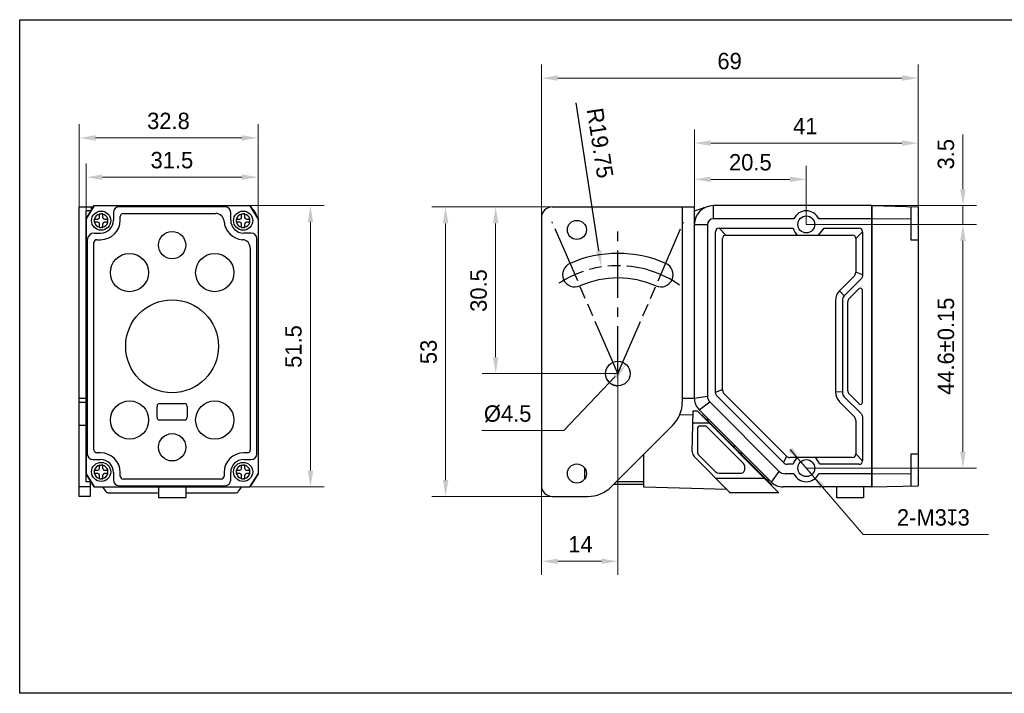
# Model space of a CAD drawing. Header units: millimetres. Extents: x 127 to 417, y 87 to 210.
# Tile 1 of 2: x 127 to 307, y 87 to 210. Entities that reach past the tile are written whole.
import ezdxf

# ---------------------------------------------------------------- set-up
doc = ezdxf.new("R2010")
doc.units = ezdxf.units.MM
doc.header["$LTSCALE"] = 23.1
doc.header["$PDMODE"] = 3
doc.header["$PDSIZE"] = 8
doc.linetypes.add('CENTER', pattern=[0.6, 0.375, -0.075, 0.075, -0.075])
doc.linetypes.add('PHANTOM', pattern=[0.8, 0.45, -0.05, 0.1, -0.05, 0.1, -0.05])
doc.layers.get('0').update_dxf_attribs({"linetype": 'CONTINUOUS'})
doc.layers.get('Defpoints').update_dxf_attribs({"linetype": 'CONTINUOUS'})
for name, color, linetype in [('000-ID2000X_DXF_DIMENSION', 7, 'CONTINUOUS'), ('DA-13-014413DXF_CONTINUOUS_LINE', 7, 'CONTINUOUS'), ('DE-11-107728_DXF_AXIS', 7, 'CONTINUOUS'), ('DE-11-107728DXF_CONTINUOUS_LINE', 7, 'CONTINUOUS'), ('DE-13-002784DXF_CONTINUOUS_LINE', 7, 'CONTINUOUS'), ('DE-13-002786DXF_CONTINUOUS_LINE', 7, 'CONTINUOUS'), ('DE-13-002800DXF_CONTINUOUS_LINE', 7, 'CONTINUOUS'), ('DE-13-002801DXF_CONTINUOUS_LINE', 7, 'CONTINUOUS'), ('DE-13-002819DXF_CONTINUOUS_LINE', 7, 'CONTINUOUS'), ('DE-18-000293DXF_CONTINUOUS_LINE', 7, 'CONTINUOUS'), ('DE-18-000305DXF_CONTINUOUS_LINE', 7, 'CONTINUOUS'), ('DE-19-009143DXF_CONTINUOUS_LINE', 7, 'CONTINUOUS'), ('DE-19-012634DXF_CONTINUOUS_LINE', 7, 'CONTINUOUS'), ('DE-1A-000184DXF_CONTINUOUS_LINE', 7, 'CONTINUOUS'), ('DIMS', 7, 'CONTINUOUS'), ('SC-PM2X10B_DXF_CONTINUOUS_LINE', 7, 'CONTINUOUS'), ('TBH32-M2-V2_DXF_CONTINUOUS_LINE', 7, 'CONTINUOUS')]:
    doc.layers.add(name, color=color, linetype=linetype)
doc.styles.get("Standard").update_dxf_attribs({"font": 'ISOCP', "width": 0.8})
doc.styles.add('尺寸值（小）', font='兰亭黑 GBK.TTF', dxfattribs={"height": 3})
doc.dimstyles.new('1直线标注', dxfattribs={"dimtxt": 3, "dimasz": 3, "dimexe": 2.5, "dimexo": 0, "dimtad": 1, "dimdec": 1, "dimdsep": 46, "dimtxsty": '尺寸值（小）', "dimblk": '_FILLED', "dimcen": 0, "dimclrd": 8, "dimclre": 8, "dimclrt": 7, "dimadec": 0, "dimazin": 0, "dimtp": 0.001, "dimtm": 0.001, "dimtfac": 1, "dimtdec": 1, "dimtmove": 0, "dimatfit": 0, "dimldrblk": '_FILLED', "dimfxl": 1, "dimtolj": 1, "dimlwd": 15, "dimlwe": 15, "dimarcsym": 0})
doc.dimstyles.new('2大圆直径标注', dxfattribs={"dimtxt": 3, "dimasz": 3, "dimexe": 2.5, "dimexo": 0, "dimtad": 1, "dimtoh": 1, "dimdec": 3, "dimlfac": 1.25, "dimdsep": 46, "dimtxsty": '尺寸值（小）', "dimblk": '_FILLED', "dimcen": 0, "dimclrd": 8, "dimclre": 8, "dimclrt": 7, "dimadec": 0, "dimazin": 0, "dimtp": 0.001, "dimtm": 0.001, "dimtfac": 1, "dimtdec": 3, "dimtmove": 0, "dimatfit": 2, "dimldrblk": '_FILLED', "dimfxl": 1, "dimtolj": 1, "dimlwd": 15, "dimlwe": 15, "dimarcsym": 0})
doc.dimstyles.new('DIMSTYLE_6', dxfattribs={"dimtxt": 3, "dimasz": 3, "dimexe": 2.5, "dimexo": 0.5, "dimgap": 0.75, "dimtad": 1, "dimdsep": 46, "dimtxsty": 'STANDARD', "dimblk": '_FILLED', "dimblk1": '_FILLED', "dimblk2": '_FILLED', "dimcen": 0.09, "dimclrt": 3, "dimazin": 2, "dimtp": 0.2, "dimtm": 0.2, "dimtfac": 1, "dimtofl": 0, "dimtmove": 0, "dimatfit": 3, "dimldrblk": '_FILLED', "dimfxl": 1, "dimtolj": 1, "dimarcsym": 0})

# ---------------------------------------------------------------- blocks, each defined once
blk = doc.blocks.new('_FILLED')
at = {"color": 0, "linetype": 'ByBlock'}
blk.add_solid([(0, 0), (-1, 0.167), (-1, -0.167)], dxfattribs=at)
blk = doc.blocks.new('*D54')
at = {"layer": '000-ID2000X_DXF_DIMENSION', "color": 8, "lineweight": 15}
for p, q in [((137.74, 175.58), (137.74, 190.72)), ((170.49, 173.43), (170.49, 190.72)), ((140.74, 188.22), (167.49, 188.22))]:
    blk.add_line(p, q, dxfattribs=at)
at = {"layer": 'Defpoints', "color": 0}
for p in [(170.49, 188.22), (137.74, 175.58), (170.49, 173.43)]:
    blk.add_point(p, dxfattribs=at)
at = {"layer": '000-ID2000X_DXF_DIMENSION', "color": 8, "linetype": 'ByBlock', "lineweight": 15, "xscale": 3, "yscale": 3, "zscale": 3, "rotation": 180}
blk.add_blockref('_FILLED', (137.74, 188.22), dxfattribs=at)
at = {"layer": '000-ID2000X_DXF_DIMENSION', "color": 8, "linetype": 'ByBlock', "lineweight": 15, "xscale": 3, "yscale": 3, "zscale": 3}
blk.add_blockref('_FILLED', (170.49, 188.22), dxfattribs=at)
at = {"layer": '000-ID2000X_DXF_DIMENSION', "color": 7, "insert": (154.07, 192.84), "char_height": 3, "attachment_point": 2, "line_spacing_factor": 0.9, "style": '尺寸值（小）'}
blk.add_mtext('\\A1;32.8', dxfattribs=at)
blk = doc.blocks.new('*D55')
at = {"layer": '000-ID2000X_DXF_DIMENSION', "color": 8, "lineweight": 15}
for p, q in [((168.99, 175.83), (182.57, 175.83)), ((180.07, 172.83), (180.07, 127.33)), ((168.99, 124.33), (182.57, 124.33))]:
    blk.add_line(p, q, dxfattribs=at)
at = {"layer": 'Defpoints', "color": 0}
for p in [(168.99, 175.83), (168.99, 124.33), (180.07, 124.33)]:
    blk.add_point(p, dxfattribs=at)
at = {"layer": '000-ID2000X_DXF_DIMENSION', "color": 8, "linetype": 'ByBlock', "lineweight": 15, "xscale": 3, "yscale": 3, "zscale": 3}
for p, rotation in [((180.07, 175.83), 90), ((180.07, 124.33), 270)]:
    blk.add_blockref('_FILLED', p, dxfattribs=dict(at, rotation=rotation))
at = {"layer": '000-ID2000X_DXF_DIMENSION', "color": 7, "insert": (175.45, 150.03), "char_height": 3, "attachment_point": 2, "rotation": 90, "line_spacing_factor": 0.9, "style": '尺寸值（小）'}
blk.add_mtext('\\A1;51.5', dxfattribs=at)
blk = doc.blocks.new('*D79')
at = {"layer": '000-ID2000X_DXF_DIMENSION', "color": 8, "lineweight": 15}
for p, q in [((299.53, 178.83), (299.53, 188.87)), ((282.86, 175.83), (302.03, 175.83)), ((299.53, 172.38), (299.53, 175.83)), ((270.86, 172.38), (302.03, 172.38)), ((299.53, 169.38), (299.53, 166.38))]:
    blk.add_line(p, q, dxfattribs=at)
at = {"layer": 'Defpoints', "color": 0}
for p in [(282.86, 175.83), (299.53, 175.83), (270.86, 172.38)]:
    blk.add_point(p, dxfattribs=at)
at = {"layer": '000-ID2000X_DXF_DIMENSION', "color": 8, "linetype": 'ByBlock', "lineweight": 15, "xscale": 3, "yscale": 3, "zscale": 3}
for p, rotation in [((299.53, 175.83), 270), ((299.53, 172.38), 90)]:
    blk.add_blockref('_FILLED', p, dxfattribs=dict(at, rotation=rotation))
at = {"layer": '000-ID2000X_DXF_DIMENSION', "color": 7, "insert": (294.91, 182.45), "char_height": 3, "attachment_point": 1, "rotation": 90, "line_spacing_factor": 0.9, "style": '尺寸值（小）'}
blk.add_mtext('\\A1;3.5{}{{\\H0.7x;}{}}', dxfattribs=at)
blk = doc.blocks.new('*D77')
at = {"layer": '000-ID2000X_DXF_DIMENSION', "color": 8, "lineweight": 15}
for p, q in [((274.13, 172.38), (302.03, 172.38)), ((299.53, 169.38), (299.53, 130.78)), ((270.86, 127.78), (302.03, 127.78))]:
    blk.add_line(p, q, dxfattribs=at)
at = {"layer": 'Defpoints', "color": 0}
for p in [(274.13, 172.38), (270.86, 127.78), (299.53, 127.78)]:
    blk.add_point(p, dxfattribs=at)
at = {"layer": '000-ID2000X_DXF_DIMENSION', "color": 8, "linetype": 'ByBlock', "lineweight": 15, "xscale": 3, "yscale": 3, "zscale": 3}
for p, rotation in [((299.53, 172.38), 90), ((299.53, 127.78), 270)]:
    blk.add_blockref('_FILLED', p, dxfattribs=dict(at, rotation=rotation))
at = {"layer": '000-ID2000X_DXF_DIMENSION', "color": 7, "insert": (294.91, 150.08), "char_height": 3, "attachment_point": 2, "rotation": 90, "line_spacing_factor": 0.9, "style": '尺寸值（小）'}
blk.add_mtext('\\A1;44.6±0.15{}{{\\H0.7x;}{}}', dxfattribs=at)
blk = doc.blocks.new('*D61')
at = {"layer": '000-ID2000X_DXF_DIMENSION', "color": 8, "lineweight": 15}
for p, q in [((222.36, 173.58), (222.36, 201.68)), ((291.36, 169.53), (291.36, 201.68)), ((225.36, 199.18), (288.36, 199.18))]:
    blk.add_line(p, q, dxfattribs=at)
at = {"layer": 'Defpoints', "color": 0}
for p in [(291.36, 199.18), (222.36, 173.58), (291.36, 169.53)]:
    blk.add_point(p, dxfattribs=at)
at = {"layer": '000-ID2000X_DXF_DIMENSION', "color": 8, "linetype": 'ByBlock', "lineweight": 15, "xscale": 3, "yscale": 3, "zscale": 3, "rotation": 180}
blk.add_blockref('_FILLED', (222.36, 199.18), dxfattribs=at)
at = {"layer": '000-ID2000X_DXF_DIMENSION', "color": 8, "linetype": 'ByBlock', "lineweight": 15, "xscale": 3, "yscale": 3, "zscale": 3}
blk.add_blockref('_FILLED', (291.36, 199.18), dxfattribs=at)
at = {"layer": '000-ID2000X_DXF_DIMENSION', "color": 7, "insert": (256.81, 203.8), "char_height": 3, "attachment_point": 2, "line_spacing_factor": 0.9, "style": '尺寸值（小）'}
blk.add_mtext('\\A1;69', dxfattribs=at)
blk = doc.blocks.new('*D62')
at = {"layer": '000-ID2000X_DXF_DIMENSION', "color": 8, "lineweight": 15}
for p, q in [((250.36, 175.58), (250.36, 189.77)), ((291.36, 169.53), (291.36, 189.77)), ((288.36, 187.27), (253.36, 187.27))]:
    blk.add_line(p, q, dxfattribs=at)
at = {"layer": 'Defpoints', "color": 0}
for p in [(250.36, 187.27), (250.36, 175.58), (291.36, 169.53)]:
    blk.add_point(p, dxfattribs=at)
at = {"layer": '000-ID2000X_DXF_DIMENSION', "color": 8, "linetype": 'ByBlock', "lineweight": 15, "xscale": 3, "yscale": 3, "zscale": 3, "rotation": 180}
blk.add_blockref('_FILLED', (250.36, 187.27), dxfattribs=at)
at = {"layer": '000-ID2000X_DXF_DIMENSION', "color": 8, "linetype": 'ByBlock', "lineweight": 15, "xscale": 3, "yscale": 3, "zscale": 3}
blk.add_blockref('_FILLED', (291.36, 187.27), dxfattribs=at)
at = {"layer": '000-ID2000X_DXF_DIMENSION', "color": 7, "insert": (270.68, 191.9), "char_height": 3, "attachment_point": 2, "line_spacing_factor": 0.9, "style": '尺寸值（小）'}
blk.add_mtext('\\A1;41', dxfattribs=at)
blk = doc.blocks.new('*D63')
at = {"layer": '000-ID2000X_DXF_DIMENSION', "color": 8, "lineweight": 15}
for p, q in [((138.99, 173.43), (138.99, 183.53)), ((170.49, 173.43), (170.49, 183.53)), ((141.99, 181.03), (167.49, 181.03))]:
    blk.add_line(p, q, dxfattribs=at)
at = {"layer": 'Defpoints', "color": 0}
for p in [(170.49, 181.03), (138.99, 173.43), (170.49, 173.43)]:
    blk.add_point(p, dxfattribs=at)
at = {"layer": '000-ID2000X_DXF_DIMENSION', "color": 8, "linetype": 'ByBlock', "lineweight": 15, "xscale": 3, "yscale": 3, "zscale": 3, "rotation": 180}
blk.add_blockref('_FILLED', (138.99, 181.03), dxfattribs=at)
at = {"layer": '000-ID2000X_DXF_DIMENSION', "color": 8, "linetype": 'ByBlock', "lineweight": 15, "xscale": 3, "yscale": 3, "zscale": 3}
blk.add_blockref('_FILLED', (170.49, 181.03), dxfattribs=at)
at = {"layer": '000-ID2000X_DXF_DIMENSION', "color": 7, "insert": (154.7, 185.66), "char_height": 3, "attachment_point": 2, "line_spacing_factor": 0.9, "style": '尺寸值（小）'}
blk.add_mtext('\\A1;31.5', dxfattribs=at)
blk = doc.blocks.new('*D64')
at = {"layer": '000-ID2000X_DXF_DIMENSION', "color": 8, "lineweight": 15}
for p, q in [((267.93, 131.2), (281.27, 115.62)), ((271.83, 126.64), (269.88, 128.92)), ((273.78, 124.36), (275.73, 122.08)), ((304.21, 115.62), (281.27, 115.62))]:
    blk.add_line(p, q, dxfattribs=at)
at = {"layer": 'Defpoints', "color": 0}
for p in [(269.88, 128.92), (271.83, 126.64)]:
    blk.add_point(p, dxfattribs=at)
at = {"layer": '000-ID2000X_DXF_DIMENSION', "color": 8, "linetype": 'ByBlock', "lineweight": 15, "xscale": 3, "yscale": 3, "zscale": 3}
for p, rotation in [((269.88, 128.92), 310.5692386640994), ((271.83, 126.64), 130.5692386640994)]:
    blk.add_blockref('_FILLED', p, dxfattribs=dict(at, rotation=rotation))
at = {"layer": '000-ID2000X_DXF_DIMENSION', "color": 7, "insert": (287.45, 120.24), "char_height": 3, "attachment_point": 1, "line_spacing_factor": 0.9, "style": '尺寸值（小）'}
blk.add_mtext('\\A1;2-M{\\A1;3\\Fgdt|c134;x\\fFZLanTingHei-R-GBK|b0|i0|c134|p2;3}', dxfattribs=at)
blk = doc.blocks.new('*D74')
at = {"layer": '000-ID2000X_DXF_DIMENSION', "color": 8, "lineweight": 15}
for p, q in [((250.36, 171.33), (250.36, 183.14)), ((270.86, 172.38), (270.86, 183.14)), ((267.86, 180.64), (253.36, 180.64))]:
    blk.add_line(p, q, dxfattribs=at)
at = {"layer": 'Defpoints', "color": 0}
for p in [(250.36, 180.64), (250.36, 171.33), (270.86, 172.38)]:
    blk.add_point(p, dxfattribs=at)
at = {"layer": '000-ID2000X_DXF_DIMENSION', "color": 8, "linetype": 'ByBlock', "lineweight": 15, "xscale": 3, "yscale": 3, "zscale": 3, "rotation": 180}
blk.add_blockref('_FILLED', (250.36, 180.64), dxfattribs=at)
at = {"layer": '000-ID2000X_DXF_DIMENSION', "color": 8, "linetype": 'ByBlock', "lineweight": 15, "xscale": 3, "yscale": 3, "zscale": 3}
blk.add_blockref('_FILLED', (270.86, 180.64), dxfattribs=at)
at = {"layer": '000-ID2000X_DXF_DIMENSION', "color": 7, "insert": (260.61, 185.27), "char_height": 3, "attachment_point": 2, "line_spacing_factor": 0.9, "style": '尺寸值（小）'}
blk.add_mtext('\\A1;20.5{}{{\\H0.7x;}{}}', dxfattribs=at)
blk = doc.blocks.new('*D66')
at = {"layer": '000-ID2000X_DXF_DIMENSION', "color": 8, "lineweight": 15}
for p, q in [((224.36, 175.58), (202.32, 175.58)), ((204.82, 172.58), (204.82, 125.58)), ((224.36, 122.58), (202.32, 122.58))]:
    blk.add_line(p, q, dxfattribs=at)
at = {"layer": 'Defpoints', "color": 0}
for p in [(224.36, 175.58), (204.82, 122.58), (224.36, 122.58)]:
    blk.add_point(p, dxfattribs=at)
at = {"layer": '000-ID2000X_DXF_DIMENSION', "color": 8, "linetype": 'ByBlock', "lineweight": 15, "xscale": 3, "yscale": 3, "zscale": 3}
for p, rotation in [((204.82, 175.58), 90), ((204.82, 122.58), 270)]:
    blk.add_blockref('_FILLED', p, dxfattribs=dict(at, rotation=rotation))
at = {"layer": '000-ID2000X_DXF_DIMENSION', "color": 7, "insert": (200.19, 149.04), "char_height": 3, "attachment_point": 2, "rotation": 90, "line_spacing_factor": 0.9, "style": '尺寸值（小）'}
blk.add_mtext('\\A1;53', dxfattribs=at)
blk = doc.blocks.new('*D67')
at = {"layer": '000-ID2000X_DXF_DIMENSION', "color": 0, "lineweight": -2}
blk.add_line((232.88, 167.56), (228.69, 194.64), dxfattribs=at)
at = {"layer": '000-ID2000X_DXF_DIMENSION', "color": 0}
for p, q in [((236.27, 145.08), (236.45, 145.08)), ((236.36, 144.99), (236.36, 145.17))]:
    blk.add_line(p, q, dxfattribs=at)
at = {"layer": 'Defpoints', "color": 0}
for p in [(233.33, 164.6), (236.36, 145.08)]:
    blk.add_point(p, dxfattribs=at)
at = {"layer": '000-ID2000X_DXF_DIMENSION', "color": 0, "linetype": 'ByBlock', "lineweight": -2, "xscale": 3, "yscale": 3, "zscale": 3, "rotation": 278.7975508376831}
blk.add_blockref('_FILLED', (233.33, 164.6), dxfattribs=at)
at = {"layer": '000-ID2000X_DXF_DIMENSION', "insert": (235.58, 181.13), "char_height": 3, "attachment_point": 3, "rotation": 278.7976, "line_spacing_factor": 0.9, "style": '尺寸值（小）'}
blk.add_mtext('\\A1;R19.75', dxfattribs=at)
blk = doc.blocks.new('*D78')
at = {"layer": '000-ID2000X_DXF_DIMENSION', "color": 8, "lineweight": 15}
for p in [(235.84, 144.53), (211.47, 134.64)]:
    blk.add_line(p, (226.44, 134.64), dxfattribs=at)
at = {"layer": 'Defpoints', "color": 0}
for p in [(237.9, 146.71), (234.81, 143.45)]:
    blk.add_point(p, dxfattribs=at)
at = {"layer": '000-ID2000X_DXF_DIMENSION', "color": 8, "linetype": 'ByBlock', "lineweight": 15, "xscale": 3, "yscale": 3, "zscale": 3, "rotation": 46.48034755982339}
blk.add_blockref('_FILLED', (237.9, 146.71), dxfattribs=at)
at = {"layer": '000-ID2000X_DXF_DIMENSION', "color": 7, "insert": (220.53, 139.26), "char_height": 3, "attachment_point": 3, "line_spacing_factor": 0.9, "style": '尺寸值（小）'}
blk.add_mtext('\\A1;%%c4.5{}{{\\H0.7x;}{}}', dxfattribs=at)
blk = doc.blocks.new('*D69')
at = {"layer": '000-ID2000X_DXF_DIMENSION', "color": 8, "lineweight": 15}
for p, q in [((236.36, 145.08), (236.36, 108.21)), ((222.36, 124.58), (222.36, 108.21)), ((233.36, 110.71), (225.36, 110.71))]:
    blk.add_line(p, q, dxfattribs=at)
at = {"layer": 'Defpoints', "color": 0}
for p in [(236.36, 145.08), (222.36, 124.58), (222.36, 110.71)]:
    blk.add_point(p, dxfattribs=at)
at = {"layer": '000-ID2000X_DXF_DIMENSION', "color": 8, "linetype": 'ByBlock', "lineweight": 15, "xscale": 3, "yscale": 3, "zscale": 3, "rotation": 180}
blk.add_blockref('_FILLED', (222.36, 110.71), dxfattribs=at)
at = {"layer": '000-ID2000X_DXF_DIMENSION', "color": 8, "linetype": 'ByBlock', "lineweight": 15, "xscale": 3, "yscale": 3, "zscale": 3}
blk.add_blockref('_FILLED', (236.36, 110.71), dxfattribs=at)
at = {"layer": '000-ID2000X_DXF_DIMENSION', "color": 7, "insert": (229.5, 115.33), "char_height": 3, "attachment_point": 2, "line_spacing_factor": 0.9, "style": '尺寸值（小）'}
blk.add_mtext('\\A1;14', dxfattribs=at)
blk = doc.blocks.new('*D70')
at = {"layer": '000-ID2000X_DXF_DIMENSION', "color": 8, "lineweight": 15}
for p, q in [((224.36, 175.58), (211.48, 175.58)), ((213.98, 148.08), (213.98, 172.58)), ((236.36, 145.08), (211.48, 145.08))]:
    blk.add_line(p, q, dxfattribs=at)
at = {"layer": 'Defpoints', "color": 0}
for p in [(213.98, 175.58), (224.36, 175.58), (236.36, 145.08)]:
    blk.add_point(p, dxfattribs=at)
at = {"layer": '000-ID2000X_DXF_DIMENSION', "color": 8, "linetype": 'ByBlock', "lineweight": 15, "xscale": 3, "yscale": 3, "zscale": 3}
for p, rotation in [((213.98, 175.58), 90), ((213.98, 145.08), 270)]:
    blk.add_blockref('_FILLED', p, dxfattribs=dict(at, rotation=rotation))
at = {"layer": '000-ID2000X_DXF_DIMENSION', "color": 7, "insert": (209.35, 160.28), "char_height": 3, "attachment_point": 2, "rotation": 90, "line_spacing_factor": 0.9, "style": '尺寸值（小）'}
blk.add_mtext('\\A1;30.5', dxfattribs=at)

msp = doc.modelspace()

# ---------------------------------------------------------------- linework, layer by layer
at = {"linetype": 'PHANTOM'}
for q in [(224.30856, 172.83852), (248.39583, 172.82481)]:
    msp.add_line((236.35517, 145.07815), q, dxfattribs=at)
msp.add_lwpolyline([(126.83363, 209.86783), (416.71377, 209.86783), (416.71377, 86.54163), (126.83363, 86.54163)], close=True)
msp.add_arc((236.35517, 145.07815), 19.75, 55.1577824, 123.1481262, dxfattribs=at)
at = {"layer": 'DA-13-014413DXF_CONTINUOUS_LINE'}
for p, q in [((139.07029, 173.54971), (140.34749, 175.59323)), ((140.77134, 175.82815), (168.71728, 175.82815)), ((169.14114, 175.59323), (170.41834, 173.54971)), ((138.99431, 173.2848), (138.99431, 126.8715)), ((170.49431, 173.2848), (170.49431, 126.8715)), ((140.34749, 124.56307), (139.07029, 126.60659)), ((170.41834, 126.60659), (169.14114, 124.56307)), ((140.77134, 124.32815), (168.71728, 124.32815))]:
    msp.add_line(p, q, dxfattribs=at)
at = {"layer": 'DE-11-107728_DXF_AXIS', "linetype": 'CENTER'}
msp.add_line((236.35517, 145.07815), (236.35517, 171.46024), dxfattribs=at)
at = {"layer": 'DE-11-107728DXF_CONTINUOUS_LINE'}
for p, q in [((137.74431, 122.57815), (137.74431, 175.57815)), ((137.74431, 175.57815), (140.33806, 175.57815)), ((139.94431, 175.57815), (139.94431, 174.94815)), ((224.35517, 175.57815), (250.35517, 175.57815)), ((248.15517, 175.57815), (248.15517, 140.57815)), ((250.35517, 175.57815), (250.35517, 140.57815)), ((222.35517, 173.57815), (222.35517, 124.57815)), ((137.74431, 140.57815), (138.99431, 140.57815)), ((137.74431, 139.86343), (138.99431, 139.86343)), ((248.15517, 140.57815), (248.15517, 139.86343)), ((248.15517, 140.57815), (250.35517, 140.57815)), ((137.74431, 135.62079), (138.99431, 135.62079)), ((235.11253, 124.33551), (246.39781, 135.62079)), ((139.74431, 125.27815), (139.74431, 122.57815)), ((139.74431, 124.33551), (137.74431, 124.33551)), ((139.74431, 122.57815), (137.74431, 122.57815)), ((224.35517, 122.57815), (230.86989, 122.57815))]:
    msp.add_line(p, q, dxfattribs=at)
for centre, radius in [((228.85517, 171.37815), 1.75), ((236.35517, 145.07815), 2.25), ((228.85517, 126.77815), 1.75)]:
    msp.add_circle(centre, radius, dxfattribs=at)
for centre, radius, start, end in [((168.24431, 173.57815), 2, 8.1201429, 55.8958545), ((224.35517, 173.57815), 2, 90, 180), ((236.35517, 145.07815), 22, 66.5415698, 113.4584302), ((228.49302, 163.19579), 2.25, 113.4584302, 293.4584302), ((244.21732, 163.19579), 2.25, 246.5415698, 66.5415698), ((236.35517, 145.07815), 17.5, 66.5415698, 113.4584302), ((242.15517, 139.86343), 6, 315, 0), ((224.35517, 124.57815), 2, 180, 270), ((230.86989, 128.57815), 6, 270, 315)]:
    msp.add_arc(centre, radius, start, end, dxfattribs=at)
at = {"layer": 'DE-13-002784DXF_CONTINUOUS_LINE'}
for p, q in [((250.10554, 137.50407), (247.64333, 137.43959)), ((249.98746, 130.73882), (250.11889, 138.26874)), ((250.11889, 138.26874), (250.84889, 138.26874)), ((250.84889, 138.26874), (265.84889, 123.26874)), ((253.09742, 136.02022), (250.07964, 136.02022)), ((252.31041, 135.47791), (251.41889, 135.47791)), ((259.37892, 128.6203), (252.67045, 135.32878)), ((250.90973, 134.96874), (250.90973, 130.83478)), ((241.11889, 124.26874), (241.11889, 130.34187)), ((256.93935, 123.26874), (250.33874, 129.86934)), ((251.2053, 130.12119), (251.21178, 130.12768)), ((251.2053, 130.12119), (254.17134, 127.15516)), ((259.52806, 128.26027), (259.51889, 128.26027)), ((259.52806, 128.26027), (259.52806, 127.36874)), ((254.17134, 127.15516), (254.17782, 127.16164)), ((254.88493, 126.85958), (259.01889, 126.85958)), ((259.01889, 126.86874), (259.01889, 126.85958)), ((241.11889, 124.76874), (235.54577, 124.76874)), ((241.11889, 125.26874), (236.04577, 125.26874)), ((254.29581, 125.91228), (263.20535, 125.91228)), ((141.9857, 124.32815), (142.56294, 123.52)), ((143.05118, 123.26874), (152.24431, 123.26874)), ((157.24431, 123.26874), (166.43364, 123.26874)), ((166.92188, 123.52), (167.49913, 124.32815)), ((256.33787, 123.87022), (241.11889, 124.26874)), ((265.84889, 123.26874), (256.93935, 123.26874))]:
    msp.add_line(p, q, dxfattribs=at)
for centre, radius, start, end in [((251.41889, 134.96874), 0.50917, 90, 180), ((252.31041, 134.96874), 0.50917, 45, 90), ((251.18727, 130.71787), 1.2, 179, 225), ((251.91889, 130.83478), 1.00917, 180, 225), ((259.01889, 128.26027), 0.50917, 0, 45), ((254.88493, 127.86874), 1.00917, 225, 270), ((259.01889, 127.36874), 0.50917, 270, 0), ((143.05118, 123.86874), 0.6, 215.5376778, 270), ((166.43364, 123.86874), 0.6, 270, 324.4623222)]:
    msp.add_arc(centre, radius, start, end, dxfattribs=at)
at = {"layer": 'DE-13-002786DXF_CONTINUOUS_LINE'}
for p, q in [((251.65677, 137.46086), (251.72563, 137.53342)), ((251.72563, 137.53342), (264.55941, 124.69964)), ((251.76135, 137.35628), (251.83021, 137.42884)), ((253.15672, 135.96091), (253.22684, 136.03221)), ((253.29954, 135.81809), (253.36966, 135.88939)), ((262.60312, 126.51451), (262.67018, 126.58887)), ((262.71543, 126.40221), (262.78249, 126.47657)), ((264.35319, 124.76445), (264.4239, 124.83516)), ((264.4887, 124.62893), (264.55941, 124.69964))]:
    msp.add_line(p, q, dxfattribs=at)
at = {"layer": 'DE-13-002800DXF_CONTINUOUS_LINE'}
for p, q in [((140.34744, 175.59315), (139.07031, 173.54975)), ((140.77144, 175.82815), (168.71719, 175.82815)), ((170.41831, 173.54975), (169.14119, 175.59315)), ((138.99431, 173.28475), (138.99431, 126.87155)), ((170.49431, 173.28475), (170.49431, 126.87155)), ((139.07031, 126.60655), (140.34744, 124.56315)), ((169.14119, 124.56315), (170.41831, 126.60655)), ((140.77144, 124.32815), (168.71719, 124.32815))]:
    msp.add_line(p, q, dxfattribs=at)
at = {"layer": 'DE-13-002801DXF_CONTINUOUS_LINE'}
for p, q in [((140.49431, 175.82815), (138.99431, 173.42815)), ((138.99431, 125.27815), (138.99431, 174.87815)), ((139.90056, 174.87815), (138.99431, 174.87815)), ((140.49431, 175.82815), (168.99431, 175.82815)), ((170.49431, 173.42815), (168.99431, 175.82815)), ((253.85517, 173.42815), (253.85517, 175.82815)), ((282.85517, 175.82815), (253.85517, 175.82815)), ((282.85517, 175.82815), (282.85517, 124.32815)), ((170.49431, 173.42815), (170.49431, 126.72815)), ((268.58636, 173.42815), (253.85517, 173.42815)), ((282.85517, 173.42815), (273.12398, 173.42815)), ((252.75517, 172.32815), (250.35517, 172.32815)), ((252.75517, 172.32815), (252.75517, 140.93503)), ((256.13654, 170.42815), (254.88654, 171.67815)), ((254.88654, 171.67815), (268.45517, 171.67815)), ((273.06204, 170.42815), (274.12258, 171.67815)), ((274.12258, 171.67815), (280.52381, 171.67815)), ((254.25517, 141.67047), (254.25517, 171.04678)), ((255.50517, 142.18824), (255.50517, 169.79678)), ((256.13654, 170.42815), (273.06204, 170.42815)), ((273.06204, 170.42815), (279.27381, 170.42815)), ((279.90517, 169.79678), (281.15517, 171.04678)), ((279.90517, 169.79678), (279.90517, 163.6728)), ((281.15517, 171.04678), (281.15517, 163.15504)), ((279.56796, 162.8587), (276.95239, 160.24313)), ((280.81796, 162.34094), (277.80076, 159.32374)), ((281.15517, 163.15504), (279.90517, 163.6728)), ((278.70354, 158.81231), (280.51896, 160.62772)), ((277.80076, 159.32374), (276.95239, 160.24313)), ((281.14121, 159.48201), (281.15517, 160.20308)), ((281.14121, 140.67428), (281.14121, 159.48201)), ((281.15517, 139.95321), (281.15517, 160.20308)), ((276.20517, 158.43919), (276.20517, 141.71711)), ((277.45517, 158.48941), (277.45517, 141.66688)), ((278.45517, 141.94361), (278.45517, 158.21268)), ((250.35517, 140.57079), (252.75517, 140.93503)), ((254.25517, 141.67047), (255.50517, 142.18824)), ((266.66338, 128.78537), (254.59238, 140.85637)), ((267.25531, 129.96121), (255.84238, 141.37414)), ((277.45517, 141.66688), (276.20517, 141.71711)), ((277.80076, 140.83256), (280.81796, 137.81536)), ((280.51896, 139.52857), (278.70354, 141.34399)), ((281.15517, 139.95321), (281.14121, 140.67428)), ((251.23385, 138.44947), (253.18846, 139.88897)), ((265.91599, 127.16144), (253.18846, 139.88897)), ((276.95239, 139.91316), (279.56796, 137.29759)), ((264.47649, 125.20683), (251.23385, 138.44947)), ((279.90517, 136.48349), (279.90517, 130.35951)), ((281.15517, 137.00126), (281.15517, 129.10951)), ((267.25531, 129.96121), (266.66338, 128.78537)), ((279.90517, 130.35951), (281.15517, 129.10951)), ((268.45517, 128.47815), (267.40508, 128.47815)), ((269.29072, 129.72815), (267.81798, 129.72815)), ((279.27381, 129.72815), (269.18563, 129.72815)), ((280.52381, 128.47815), (273.25517, 128.47815)), ((138.99431, 126.72815), (140.49431, 124.32815)), ((168.99431, 124.32815), (170.49431, 126.72815)), ((264.47649, 125.20683), (265.91599, 127.16144)), ((268.58636, 126.72815), (266.96205, 126.72815)), ((282.85517, 126.72815), (273.12398, 126.72815)), ((139.90056, 125.27815), (138.99431, 125.27815)), ((140.49431, 124.32815), (168.99431, 124.32815)), ((152.24431, 124.32815), (152.24431, 122.32815)), ((157.24431, 124.32815), (157.24431, 122.32815)), ((282.85517, 124.32815), (266.59781, 124.32815)), ((276.35517, 124.32815), (276.35517, 122.32815)), ((281.35517, 124.32815), (281.35517, 122.32815)), ((157.24431, 122.32815), (152.24431, 122.32815)), ((281.35517, 122.32815), (276.35517, 122.32815))]:
    msp.add_line(p, q, dxfattribs=at)
msp.add_lwpolyline([(252.38366, 175.50392), (252.1005, 175.40955), (252.05071, 175.39296), (251.99998, 175.37606), (251.94824, 175.35882), (250.35517, 174.82815)], dxfattribs=at)
for centre in [(270.85517, 172.37815), (270.85517, 127.77815)]:
    msp.add_circle(centre, 1.55, dxfattribs=at)
for centre, radius, start, end in [((253.85517, 172.32815), 3.5, 90, 180), ((270.85517, 172.37815), 2.5, 24.8345875, 155.1654125), ((253.85517, 172.32815), 1.1, 90, 180), ((270.85517, 172.37815), 2.5, 196.2602047, 231.2605754), ((253.35517, 140.57079), 3, 180, 225), ((270.85517, 127.77815), 2.5, 128.7394246, 163.7397953), ((270.85517, 127.77815), 2.5, 16.2602047, 51.2605754), ((270.85517, 127.77815), 2.5, 204.8345875, 335.1654125), ((266.59781, 127.32815), 3, 225, 270)]:
    msp.add_arc(centre, radius, start, end, dxfattribs=at)
for centre, major_axis, ratio, start_param, end_param in [((258.83256, 167.10076), (4.41673, -4.41673), 0.272165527, 2.875863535, 3.407321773), ((276.57778, 167.10076), (4.41673, 4.41673), 0.272165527, -0.265729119, 0.265729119), ((260.08256, 165.85076), (-4.41673, 4.41673), 0.272165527, -0.265729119, 0.265729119), ((275.32778, 165.85076), (4.41673, 4.41673), 0.272165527, -0.265729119, 0.265729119), ((280.75511, 160.19679), (0.01043, 0.53845), 0.742737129, -1.544728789, 0.657478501), ((278.7772, 158.43055), (2.37789, -0.98496), 0.995243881, 2.750576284, 3.532609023), ((278.64473, 158.48542), (-1.09978, 0.45554), 0.995243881, -0.391016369, 0.391016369), ((279.63442, 158.07547), (1.11543, -0.46203), 0.828273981, 2.811093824, 3.472091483), ((254.3926, 141.0005), (1.52526, 0.63178), 0.942731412, 2.769309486, 3.513875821), ((278.7772, 141.72575), (2.37789, 0.98496), 0.995243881, 2.750576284, 3.532609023), ((278.64473, 141.67088), (-1.09978, -0.45554), 0.995243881, -0.391016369, 0.391016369), ((279.63442, 142.08082), (1.11543, 0.46203), 0.828273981, 2.811093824, 3.472091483), ((280.75511, 139.95951), (-0.01043, 0.53845), 0.742737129, -3.799071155, -1.596863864), ((268.21793, 131.48945), (-0.70501, -1.70204), 0.642609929, -0.260145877, 0.260145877), ((275.32778, 134.30554), (4.41673, -4.41673), 0.272165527, -0.265729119, 0.265729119), ((267.93229, 130.79986), (0.92933, 2.24359), 0.642609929, -3.40173853, -2.881446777), ((276.57778, 133.05554), (4.41673, -4.41673), 0.272165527, -0.265729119, 0.265729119), ((267.02753, 128.36557), (0.63178, 1.52526), 0.942731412, 2.769309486, 3.513875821)]:
    msp.add_ellipse(centre, major_axis=major_axis, ratio=ratio, start_param=start_param, end_param=end_param, dxfattribs=at)
for points, knots in [([(279.56796, 162.8587), (279.62121, 162.91196), (279.71894, 163.02799), (279.82772, 163.22797), (279.89221, 163.44632), (279.90517, 163.59748), (279.90517, 163.6728)], [0, 0, 0, 0, 0.249910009, 0.499970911, 0.750048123, 1, 1, 1, 1]), ([(281.15517, 163.15504), (281.15517, 163.07972), (281.14223, 162.92858), (281.07774, 162.71024), (280.96894, 162.51025), (280.87122, 162.3942), (280.81796, 162.34094)], [0, 0, 0, 0, 0.249914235, 0.499976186, 0.750051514, 1, 1, 1, 1]), ([(254.59238, 140.85637), (254.53913, 140.90963), (254.4414, 141.02565), (254.33262, 141.22564), (254.26813, 141.44399), (254.25517, 141.59515), (254.25517, 141.67047)], [0, 0, 0, 0, 0.249914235, 0.499976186, 0.750051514, 1, 1, 1, 1]), ([(255.50517, 142.18824), (255.50517, 142.11292), (255.51811, 141.96178), (255.5826, 141.74345), (255.6914, 141.54345), (255.78912, 141.4274), (255.84238, 141.37414)], [0, 0, 0, 0, 0.249910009, 0.499970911, 0.750048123, 1, 1, 1, 1]), ([(279.90517, 136.48349), (279.90517, 136.55881), (279.89223, 136.70995), (279.82774, 136.92828), (279.71895, 137.12828), (279.62122, 137.24433), (279.56796, 137.29759)], [0, 0, 0, 0, 0.249910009, 0.499970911, 0.750048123, 1, 1, 1, 1]), ([(280.81796, 137.81536), (280.87121, 137.7621), (280.96894, 137.64607), (281.07772, 137.44609), (281.14221, 137.22774), (281.15517, 137.07658), (281.15517, 137.00126)], [0, 0, 0, 0, 0.249914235, 0.499976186, 0.750051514, 1, 1, 1, 1])]:
    msp.add_open_spline(points, degree=3, knots=knots, dxfattribs=at)
at = {"layer": 'DE-13-002819DXF_CONTINUOUS_LINE'}
for p, q in [((138.99431, 173.42815), (140.49431, 175.82815)), ((140.49431, 175.82815), (168.99431, 175.82815)), ((164.44431, 175.60557), (145.04431, 175.60557)), ((168.99431, 175.82815), (170.49431, 173.42815)), ((282.85517, 124.32815), (282.85517, 175.82815)), ((282.85517, 175.82815), (291.35517, 175.60557)), ((290.05517, 169.52815), (290.05517, 175.63961)), ((291.35517, 175.60557), (291.35517, 174.32815)), ((138.99431, 173.42815), (138.99431, 126.72815)), ((144.01689, 174.57815), (144.01689, 173.17815)), ((145.23813, 173.17815), (145.23813, 173.85815)), ((145.76431, 174.38433), (162.73432, 174.38433)), ((165.47173, 173.17815), (165.47173, 174.57815)), ((170.49431, 173.42815), (170.49431, 126.72815)), ((290.05517, 173.37408), (282.85517, 173.42815)), ((291.35517, 171.82837), (291.35517, 128.32815)), ((139.21689, 169.52815), (139.21689, 130.37815)), ((140.49431, 170.80557), (141.64431, 170.80557)), ((140.96431, 169.58433), (141.64431, 169.58433)), ((169.24431, 170.80557), (167.84431, 170.80557)), ((170.27173, 130.37815), (170.27173, 169.77815)), ((291.35517, 169.52815), (290.05517, 169.52815)), ((140.43813, 131.09815), (140.43813, 169.05815)), ((169.05049, 168.06816), (169.05049, 131.09815)), ((141.64431, 130.57197), (140.96431, 130.57197)), ((168.52431, 130.57197), (167.84431, 130.57197)), ((290.05517, 130.37815), (291.35517, 130.37815)), ((290.05517, 124.51669), (290.05517, 130.37815)), ((140.24431, 129.35073), (141.64431, 129.35073)), ((167.84431, 129.35073), (169.24431, 129.35073)), ((140.49431, 124.32815), (138.99431, 126.72815)), ((144.01689, 126.97815), (144.01689, 125.57815)), ((145.23813, 126.29815), (145.23813, 126.97815)), ((164.25049, 126.97815), (164.25049, 126.29815)), ((165.47173, 125.57815), (165.47173, 126.97815)), ((170.49431, 126.72815), (168.99431, 124.32815)), ((282.85517, 126.72815), (290.05517, 126.78222)), ((145.04431, 124.55073), (164.44431, 124.55073)), ((163.72431, 125.77197), (145.76431, 125.77197)), ((282.85517, 124.32815), (291.35517, 124.55073)), ((291.28818, 125.57815), (291.35517, 125.57815)), ((291.35517, 125.82837), (291.35517, 124.55073)), ((140.49431, 124.32815), (168.99431, 124.32815))]:
    msp.add_line(p, q, dxfattribs=at)
for centre, radius, start, end in [((145.04431, 174.57815), 1.02742, 90, 180), ((164.44431, 174.57815), 1.02742, 0, 90), ((141.64431, 173.17815), 3.59382, 270, 0), ((141.64431, 173.17815), 2.37258, 270, 0), ((145.76431, 173.85815), 0.52618, 90, 180), ((162.73432, 172.85815), 1.52618, 3.5833217, 90), ((167.84431, 173.17815), 2.37258, 180, 270), ((167.84431, 173.17815), 3.59382, 183.5833217, 266.4166783), ((140.49431, 169.52815), 1.27742, 90, 180), ((140.96431, 169.05815), 0.52618, 90, 180), ((167.52431, 168.06816), 1.52618, 0, 86.4166783), ((169.24431, 169.77815), 1.02742, 0, 90), ((140.24431, 130.37815), 1.02742, 180, 270), ((140.96431, 131.09815), 0.52618, 180, 270), ((141.64431, 126.97815), 3.59382, 0, 90), ((167.84431, 126.97815), 3.59382, 90, 180), ((168.52431, 131.09815), 0.52618, 270, 0), ((169.24431, 130.37815), 1.02742, 270, 0), ((141.64431, 126.97815), 2.37258, 0, 90), ((167.84431, 126.97815), 2.37258, 90, 180), ((145.76431, 126.29815), 0.52618, 180, 270), ((163.72431, 126.29815), 0.52618, 270, 0), ((145.04431, 125.57815), 1.02742, 180, 270), ((164.44431, 125.57815), 1.02742, 270, 0)]:
    msp.add_arc(centre, radius, start, end, dxfattribs=at)
at = {"layer": 'DE-18-000293DXF_CONTINUOUS_LINE'}
for p, q in [((151.99431, 137.07815), (151.99431, 139.07815)), ((152.49431, 139.57815), (156.99431, 139.57815)), ((157.49431, 139.07815), (157.49431, 137.07815)), ((156.99431, 136.57815), (152.49431, 136.57815))]:
    msp.add_line(p, q, dxfattribs=at)
for centre, radius in [((154.73431, 168.57815), 2.5), ((146.93431, 163.56815), 3.5), ((162.54431, 163.56815), 3.5), ((154.74431, 150.07815), 8.5), ((146.94431, 136.57815), 3.5), ((162.54431, 136.56815), 3.5), ((154.75431, 131.57815), 2.5)]:
    msp.add_circle(centre, radius, dxfattribs=at)
for centre, start, end in [((152.49431, 139.07815), 90, 180), ((156.99431, 139.07815), 0, 90), ((152.49431, 137.07815), 180, 270), ((156.99431, 137.07815), 270, 0)]:
    msp.add_arc(centre, 0.5, start, end, dxfattribs=at)
at = {"layer": 'DE-18-000305DXF_CONTINUOUS_LINE'}
for p, q in [((151.99431, 137.07815), (151.99431, 139.07815)), ((152.49431, 139.57815), (156.99431, 139.57815)), ((157.49431, 139.07815), (157.49431, 137.07815)), ((156.99431, 136.57815), (152.49431, 136.57815))]:
    msp.add_line(p, q, dxfattribs=at)
for centre, radius in [((154.73431, 168.57815), 2.5), ((146.93431, 163.56815), 3.5), ((162.54431, 163.56815), 3.5), ((154.74431, 150.07815), 8.5), ((146.94431, 136.57815), 3.5), ((162.54431, 136.56815), 3.5), ((154.75431, 131.57815), 2.5)]:
    msp.add_circle(centre, radius, dxfattribs=at)
for centre, start, end in [((152.49431, 139.07815), 90, 180), ((156.99431, 139.07815), 0, 90), ((152.49431, 137.07815), 180, 270), ((156.99431, 137.07815), 270, 0)]:
    msp.add_arc(centre, 0.5, start, end, dxfattribs=at)
at = {"layer": 'DE-19-009143DXF_CONTINUOUS_LINE'}
for centre, start, end in [((253.36504, 136.74254), 165, 225), ((263.90093, 126.20665), 225, 285)]:
    msp.add_arc(centre, 0.6, start, end, dxfattribs=at)
at = {"layer": 'DE-19-012634DXF_CONTINUOUS_LINE'}
msp.add_line((230.31889, 125.81938), (230.31889, 127.73692), dxfattribs=at)
at = {"layer": 'DE-1A-000184DXF_CONTINUOUS_LINE'}
for p in [(256.76605, 123.44204), (256.93935, 123.26874)]:
    msp.add_line(p, (256.76605, 123.26874), dxfattribs=at)
at = {"layer": 'DIMS'}
msp.add_arc((236.35517, 145.07815), 2.25, 213.9515398, 270, dxfattribs=at)
at = {"layer": 'SC-PM2X10B_DXF_CONTINUOUS_LINE'}
for p, q in [((140.49453, 173.37815), (140.49439, 173.31132)), ((140.49453, 173.37815), (141.14431, 173.37815)), ((141.44431, 174.32793), (141.49435, 174.32804)), ((141.44431, 173.67815), (141.44431, 174.32793)), ((141.49435, 174.32804), (141.74431, 174.32815)), ((142.04431, 173.67815), (142.04431, 174.32793)), ((142.34431, 173.37815), (142.99409, 173.37815)), ((166.49453, 173.37815), (166.49439, 173.31132)), ((166.49453, 173.37815), (167.14431, 173.37815)), ((167.44431, 174.32793), (167.49435, 174.32804)), ((167.44431, 173.67815), (167.44431, 174.32793)), ((167.49435, 174.32804), (167.74431, 174.32815)), ((168.04431, 173.67815), (168.04431, 174.32793)), ((168.34431, 173.37815), (168.99409, 173.37815)), ((291.35392, 174.32793), (291.35517, 174.32815)), ((291.35392, 173.37815), (291.35517, 173.37815)), ((291.35517, 174.29161), (291.35517, 173.37815)), ((141.14431, 172.77815), (140.49453, 172.77815)), ((141.44431, 171.82837), (141.44431, 172.47815)), ((141.94447, 171.82819), (141.74431, 171.82815)), ((142.04431, 171.82837), (142.04431, 172.47815)), ((142.99409, 172.77815), (142.34431, 172.77815)), ((142.99409, 172.77815), (142.99423, 172.84498)), ((167.14431, 172.77815), (166.49453, 172.77815)), ((167.44431, 171.82837), (167.44431, 172.47815)), ((167.94447, 171.82819), (167.74431, 171.82815)), ((168.04431, 171.82837), (168.04431, 172.47815)), ((168.99409, 172.77815), (168.34431, 172.77815)), ((168.99409, 172.77815), (168.99423, 172.84498)), ((291.35517, 172.77815), (291.35392, 172.77815)), ((291.35517, 171.82815), (291.35392, 171.82837)), ((291.35517, 172.77815), (291.35517, 171.86468)), ((141.44431, 128.32793), (141.49435, 128.32804)), ((141.44431, 127.67815), (141.44431, 128.32793)), ((141.49435, 128.32804), (141.74431, 128.32815)), ((142.04431, 127.67815), (142.04431, 128.32793)), ((167.44431, 128.32793), (167.49435, 128.32804)), ((167.44431, 127.67815), (167.44431, 128.32793)), ((167.49435, 128.32804), (167.74431, 128.32815)), ((168.04431, 127.67815), (168.04431, 128.32793)), ((291.35392, 128.32793), (291.35517, 128.32815)), ((291.35517, 128.29161), (291.35517, 127.37815)), ((140.49453, 127.37815), (140.49439, 127.31132)), ((140.49453, 127.37815), (141.14431, 127.37815)), ((141.14431, 126.77815), (140.49453, 126.77815)), ((141.44431, 125.82837), (141.44431, 126.47815)), ((142.04431, 125.82837), (142.04431, 126.47815)), ((142.34431, 127.37815), (142.99409, 127.37815)), ((142.99409, 126.77815), (142.34431, 126.77815)), ((142.99409, 126.77815), (142.99423, 126.84498)), ((166.49453, 127.37815), (166.49439, 127.31132)), ((166.49453, 127.37815), (167.14431, 127.37815)), ((167.14431, 126.77815), (166.49453, 126.77815)), ((167.44431, 125.82837), (167.44431, 126.47815)), ((168.04431, 125.82837), (168.04431, 126.47815)), ((168.34431, 127.37815), (168.99409, 127.37815)), ((168.99409, 126.77815), (168.34431, 126.77815)), ((168.99409, 126.77815), (168.99423, 126.84498)), ((291.35392, 127.37815), (291.35517, 127.37815)), ((291.35517, 126.77815), (291.35392, 126.77815)), ((291.35517, 126.77815), (291.35517, 125.86468)), ((141.94447, 125.82819), (141.74431, 125.82815)), ((167.94447, 125.82819), (167.74431, 125.82815)), ((291.35517, 125.82815), (291.35392, 125.82837))]:
    msp.add_line(p, q, dxfattribs=at)
for centre in [(141.74431, 173.07815), (167.74431, 173.07815), (141.74431, 127.07815), (167.74431, 127.07815)]:
    msp.add_circle(centre, 1.75, dxfattribs=at)
for centre, radius, start, end in [((265.11541, 173.07742), 124.62124, 179.8924636, 180.1375941), ((141.74431, 173.07815), 1.25, 103.8865404, 166.1134596), ((141.14431, 173.67815), 0.3, 270, 0), ((141.81791, 70.03726), 104.29091, 89.8756188, 90.0404341), ((141.74431, 173.07815), 1.25, 13.8865404, 76.1134596), ((142.34431, 173.67815), 0.3, 180, 270), ((18.37322, 173.07887), 124.62123, 359.8924636, 0.1375941), ((291.11541, 173.07742), 124.62124, 179.8924636, 180.1375941), ((167.74431, 173.07815), 1.25, 103.8865404, 166.1134596), ((167.14431, 173.67815), 0.3, 270, 0), ((167.81791, 70.03726), 104.29091, 89.8756188, 90.0404341), ((167.74431, 173.07815), 1.25, 13.8865404, 76.1134596), ((168.34431, 173.67815), 0.3, 180, 270), ((44.37322, 173.07887), 124.62123, 359.8924636, 0.1375941), ((290.82585, 174.29163), 0.52932, 359.9988464, 3.9326904), ((141.74431, 173.07815), 1.25, 193.8865404, 256.1134596), ((141.14431, 172.47815), 0.3, 0, 90), ((141.67071, 276.11903), 104.29091, 269.8756188, 270.0404341), ((141.90678, 221.6141), 49.78593, 270.0433781, 270.1582792), ((141.74431, 173.07815), 1.25, 283.8865404, 346.1134596), ((142.34431, 172.47815), 0.3, 90, 180), ((167.74431, 173.07815), 1.25, 193.8865404, 256.1134596), ((167.14431, 172.47815), 0.3, 0, 90), ((167.67071, 276.11903), 104.29091, 269.8756188, 270.0404341), ((167.90678, 221.6141), 49.78593, 270.0433781, 270.1582792), ((167.74431, 173.07815), 1.25, 283.8865404, 346.1134596), ((168.34431, 172.47815), 0.3, 90, 180), ((290.82585, 171.86467), 0.52932, 356.0673096, 0.0011536), ((141.74431, 127.07815), 1.25, 103.8865404, 166.1134596), ((141.81791, 24.03726), 104.29091, 89.8756188, 90.0404341), ((141.74431, 127.07815), 1.25, 13.8865404, 76.1134596), ((167.74431, 127.07815), 1.25, 103.8865404, 166.1134596), ((167.81791, 24.03726), 104.29091, 89.8756188, 90.0404341), ((167.74431, 127.07815), 1.25, 13.8865404, 76.1134596), ((290.82585, 128.29163), 0.52932, 359.9988464, 3.9326904), ((265.11541, 127.07742), 124.62124, 179.8924636, 180.1375941), ((141.74431, 127.07815), 1.25, 193.8865404, 256.1134596), ((141.14431, 127.67815), 0.3, 270, 0), ((141.14431, 126.47815), 0.3, 0, 90), ((142.34431, 127.67815), 0.3, 180, 270), ((141.74431, 127.07815), 1.25, 283.8865404, 346.1134596), ((142.34431, 126.47815), 0.3, 90, 180), ((18.37322, 127.07887), 124.62123, 359.8924636, 0.1375941), ((291.11541, 127.07742), 124.62124, 179.8924636, 180.1375941), ((167.74431, 127.07815), 1.25, 193.8865404, 256.1134596), ((167.14431, 127.67815), 0.3, 270, 0), ((167.14431, 126.47815), 0.3, 0, 90), ((168.34431, 127.67815), 0.3, 180, 270), ((167.74431, 127.07815), 1.25, 283.8865404, 346.1134596), ((168.34431, 126.47815), 0.3, 90, 180), ((44.37322, 127.07887), 124.62123, 359.8924636, 0.1375941), ((141.67071, 230.11903), 104.29091, 269.8756188, 270.0404341), ((141.90678, 175.6141), 49.78593, 270.0433781, 270.1582792), ((167.67071, 230.11903), 104.29091, 269.8756188, 270.0404341), ((167.90678, 175.6141), 49.78593, 270.0433781, 270.1582792), ((290.82585, 125.86467), 0.52932, 356.0673096, 0.0011536)]:
    msp.add_arc(centre, radius, start, end, dxfattribs=at)
for points in [[(291.35392, 173.37815), (291.35556, 173.27816), (291.35483, 173.07815), (291.35556, 172.87814), (291.35392, 172.77815)], [(291.35392, 127.37815), (291.35556, 127.27816), (291.35483, 127.07815), (291.35556, 126.87814), (291.35392, 126.77815)]]:
    msp.add_open_spline(points, degree=3, dxfattribs=at)
at = {"layer": 'TBH32-M2-V2_DXF_CONTINUOUS_LINE'}
for p, q in [((257.71711, 131.96621), (257.50498, 131.75408)), ((257.6464, 131.61265), (257.85853, 131.82479)), ((258.77777, 130.48128), (258.9899, 130.69341)), ((259.13133, 130.55199), (258.91919, 130.33986))]:
    msp.add_line(p, q, dxfattribs=at)

# ---------------------------------------------------------------- dimensions: what is measured, and where the dimension line sits
at = {"layer": '000-ID2000X_DXF_DIMENSION'}
for base, p1, p2, picture, middle in [((291.35517, 199.17921), (222.35517, 173.57815), (291.35517, 169.52815), '*D61', (256.81122, 199.17921)), ((170.4943116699, 188.2181527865), (137.7443116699, 175.5781483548), (170.4943116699, 173.4281483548), '*D54', (154.072435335, 188.2181527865)), ((170.49431, 181.03328), (138.99431, 173.42815), (170.49431, 173.42815), '*D63', (154.70037, 181.03328))]:
    dim = msp.add_linear_dim(base=base, p1=p1, p2=p2, dimstyle='1直线标注', dxfattribs=at)
    dim.commit()
    dim.dimension.update_dxf_attribs({"geometry": picture, "text_midpoint": middle, "dimtype": 160})
at = {"layer": '000-ID2000X_DXF_DIMENSION', "color": 8}
dim = msp.add_radius_dim(center=(236.35517, 145.07815), mpoint=(233.33453, 164.59579), text='R<>', dimstyle='DIMSTYLE_6', override={"dimpost": '<>', "dimtxsty": '尺寸值（小）', "dimclrt": 256}, dxfattribs=at)
dim.commit()
dim.dimension.update_dxf_attribs({"geometry": '*D67', "text_midpoint": (229.84355, 187.15254), "dimtype": 164})
at = {"layer": '000-ID2000X_DXF_DIMENSION'}
for base, p1, p2, angle, picture, middle in [((250.35517, 187.27214), (291.35517, 169.52815), (250.35517, 175.57815), 180, '*D62', (270.67647, 187.27214)), ((180.07281, 124.32815), (168.99431, 175.82815), (168.99431, 124.32815), 270, '*D55', (180.07281, 150.03421)), ((204.81611, 122.57815), (224.35517, 175.57815), (224.35517, 122.57815), 270, '*D66', (204.81611, 149.04006)), ((213.97571, 175.57815), (236.35517, 145.07815), (224.35517, 175.57815), 90, '*D70', (213.97571, 160.28421)), ((222.35517, 110.70636), (236.35517, 145.07815), (222.35517, 124.57815), 180, '*D69', (229.49873, 110.70636))]:
    dim = msp.add_linear_dim(base=base, p1=p1, p2=p2, angle=angle, dimstyle='1直线标注', dxfattribs=at)
    dim.commit()
    dim.dimension.update_dxf_attribs({"geometry": picture, "text_midpoint": middle, "dimtype": 160})
for base, p1, p2, angle, text, picture, middle in [((299.53237, 175.82815), (270.85517, 172.37815), (282.85517, 175.82815), 90, '3.5{}{{\\H0.7x;}{}}', '*D79', (296.90737, 185.35105)), ((250.35517, 180.64116), (270.85517, 172.37815), (250.35517, 171.32815), 180, '<>{}{{\\H0.7x;}{}}', '*D74', (260.60517, 183.26616)), ((299.53237, 127.77815), (274.12593, 172.37815), (270.85517, 127.77815), 270, '<>±0.15{}{{\\H0.7x;}{}}', '*D77', (296.90737, 150.07815))]:
    dim = msp.add_linear_dim(base=base, p1=p1, p2=p2, angle=angle, text=text, dimstyle='1直线标注', override={"dimdec": 4}, dxfattribs=at)
    dim.commit()
    dim.dimension.update_dxf_attribs({"geometry": picture, "text_midpoint": middle})
for p1, p2, text, override, picture, middle in [((234.80581, 143.44659), (237.90453, 146.70971), '%%c4.5{}{{\\H0.7x;}{}}', {"dimtoh": 7, "dimdec": 3, "dimlfac": 1.25, "dimpost": '<>', "dimclrd": 8, "dimclre": 8, "dimclrt": 7, "dimtix": 0, "dimtofl": 0, "dimtmove": 0, "dimatfit": 3}, '*D78', (216.00026, 134.63858)), ((271.83072, 126.63872), (269.87962, 128.91758), '2-M{\\A1;3\\Fgdt|c134;x\\fFZLanTingHei-R-GBK|b0|i0|c134|p2;3}', {"dimpost": '<>', "dimtxsty": '尺寸值（小）'}, '*D64', (295.82775, 115.61544))]:
    dim = msp.add_diameter_dim_2p(p1=p1, p2=p2, text=text, dimstyle='2大圆直径标注', override=override, dxfattribs=at)
    dim.commit()
    dim.dimension.update_dxf_attribs({"geometry": picture, "text_midpoint": middle, "dimtype": 163})

doc.saveas('drawing.dxf')
